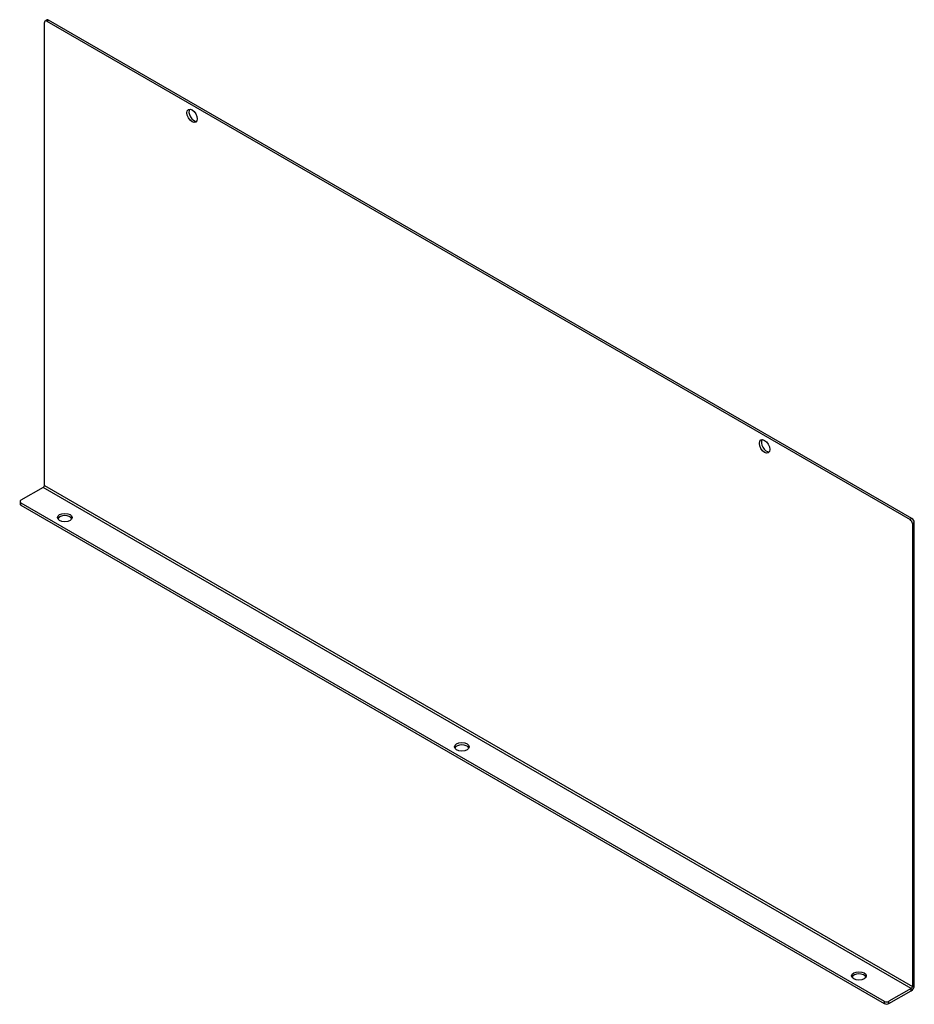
# Model space of a CAD drawing. Header units: inches. Extents: x 81.3 to 98.4, y 28.9 to 47.8.
import ezdxf

# ---------------------------------------------------------------- set-up
doc = ezdxf.new("R2010")
doc.units = ezdxf.units.IN
doc.header["$MEASUREMENT"] = 0
doc.layers.add('Visible Edges(ANSI)', color=7, linetype='Continuous', lineweight=25)
doc.layers.add('Visible Tangent Edges(ANSI)', color=7, linetype='Continuous', lineweight=25)

msp = doc.modelspace()

# ---------------------------------------------------------------- linework, layer by layer
at = {"layer": 'Visible Edges(ANSI)'}
for p, q in [((81.734, 38.879), (81.734, 47.742)), ((81.784, 47.792), (81.747, 47.77)), ((81.778, 47.767), (98.307, 38.224)), ((98.344, 38.245), (81.815, 47.789)), ((81.712, 38.841), (81.285, 38.595)), ((81.267, 38.57), (81.267, 38.526)), ((81.285, 38.544), (97.814, 29.001)), ((81.285, 38.501), (97.814, 28.958)), ((98.351, 38.148), (98.351, 29.286)), ((98.388, 29.307), (98.388, 38.169)), ((98.329, 29.248), (97.902, 29.001)), ((97.902, 28.958), (98.329, 29.204))]:
    msp.add_line(p, q, dxfattribs=at)
for centre, major_axis, start_param, end_param in [((81.778, 47.716), (-0.031, 0.0537), 5.497787, 7.068583), ((81.815, 47.738), (-0.031, 0.0537), 5.497787, 6.283185), ((84.6, 45.977), (-0.07, 0.122), 0.270007, 2.871586), ((95.56, 39.649), (-0.07, 0.122), 0.270007, 2.871586), ((81.712, 38.867), (-0.0155, -0.0268), 0.785398, 2.356194), ((81.329, 38.57), (-0.062, 0), 5.497787, 7.068583), ((81.329, 38.526), (-0.062, 0), 0, 0.785398), ((82.125, 38.22), (0.141, 0), 0.270007, 2.871586), ((98.307, 38.173), (0.031, -0.0537), 0.785398, 2.356194), ((98.344, 38.195), (-0.031, 0.0537), 3.926991, 5.497787), ((89.726, 33.831), (0.141, 0), 0.270007, 2.871586), ((97.328, 29.443), (0.141, 0), 0.270007, 2.871586), ((98.329, 29.273), (0.042, 0.0727), 3.926991, 5.497787), ((98.329, 29.273), (-0.0155, -0.0268), 0.785398, 2.356194), ((97.858, 29.026), (-0.062, 0), 0.785398, 2.356194), ((97.858, 28.983), (0.062, 0), 3.926991, 5.497787)]:
    msp.add_ellipse(centre, major_axis=major_axis, ratio=0.57735, start_param=start_param, end_param=end_param, dxfattribs=at)
for centre, major_axis in [((84.562, 45.955), (-0.07, 0.122)), ((95.522, 39.627), (-0.07, 0.122)), ((82.125, 38.263), (0.141, 0)), ((89.726, 33.875), (0.141, 0)), ((97.328, 29.486), (0.141, 0))]:
    msp.add_ellipse(centre, major_axis=major_axis, ratio=0.57735, dxfattribs=at)
at = {"layer": 'Visible Tangent Edges(ANSI)'}
for p, q in [((81.778, 47.767), (81.815, 47.789)), ((98.329, 29.248), (81.712, 38.841)), ((81.734, 38.879), (98.351, 29.286)), ((81.285, 38.501), (81.285, 38.544)), ((98.344, 38.245), (98.307, 38.224)), ((98.351, 38.148), (98.388, 38.169)), ((98.329, 29.204), (98.329, 29.248)), ((98.351, 29.286), (98.388, 29.307)), ((97.814, 29.001), (97.814, 28.958)), ((97.902, 28.958), (97.902, 29.001))]:
    msp.add_line(p, q, dxfattribs=at)

doc.saveas('drawing.dxf')
